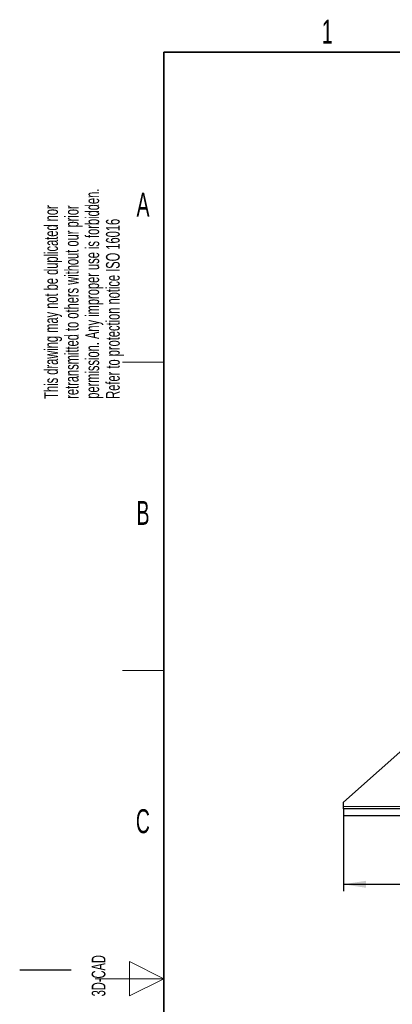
# Model space of a CAD drawing. Header units: millimetres. Extents: x 5 to 418, y -47 to 292.
# Tile 9 of 46: x 5 to 59, y 144 to 287. Entities that reach past the tile are written whole.
import ezdxf

# ---------------------------------------------------------------- set-up
doc = ezdxf.new("R2010")
doc.units = ezdxf.units.MM
doc.layers.add('SLD-0', color=7, linetype='Continuous')
doc.styles.add('SLDTEXTSTYLE0', font='TXT', dxfattribs={"width": 0.605})
doc.dimstyles.new('SLDDIMSTYLE0', dxfattribs={"dimtxt": 3.5, "dimasz": 3.302, "dimexe": 0, "dimexo": 0.0625, "dimgap": 0.875, "dimtad": 1, "dimlfac": 3, "dimrnd": 1e-09, "dimzin": 12, "dimdsep": 46, "dimtxsty": 'SLDTEXTSTYLE0', "dimsah": 1, "dimcen": 0.09, "dimadec": 0, "dimazin": 3, "dimtfac": 1, "dimtofl": 0, "dimtmove": 0, "dimatfit": 3, "dimfxl": 1, "dimfrac": 2, "dimtolj": 1, "dimtzin": 12, "dimarcsym": 0})

# ---------------------------------------------------------------- blocks, each defined once
blk = doc.blocks.new('_D')
at = {"layer": 'SLD-0'}
for p, q in [((52.19, 171.04), (52.19, 160.04)), ((149.19, 171.04), (149.19, 160.04)), ((52.19, 161.04), (149.19, 161.04))]:
    blk.add_line(p, q, dxfattribs=at)
for points in [[(52.19, 161.04), (55.49, 160.53), (55.49, 161.55)], [(149.19, 161.04), (145.89, 161.55), (145.89, 160.53)]]:
    blk.add_solid(points, dxfattribs=at)
at = {"layer": 'SLD-0', "insert": (96.68, 165.55), "char_height": 3.5, "attachment_point": 1, "style": 'SLDTEXTSTYLE0'}
blk.add_mtext('291', dxfattribs=at)

msp = doc.modelspace()

# ---------------------------------------------------------------- linework, layer by layer
at = {"color": 7, "linetype": 'Continuous', "lineweight": 25}
for p, q in [((65.6871, 185.038), (52.1871, 173.038)), ((52.1871, 172.3714), (52.1871, 173.038)), ((52.1871, 172.038), (52.1871, 172.3714)), ((149.1871, 172.038), (52.1871, 172.038)), ((52.1871, 172.038), (52.1871, 171.038)), ((149.1871, 171.038), (52.1871, 171.038))]:
    msp.add_line(p, q, dxfattribs=at)
at = {"color": 7, "linetype": 'Continuous', "lineweight": 18}
msp.add_line((149.1871, 172.3714), (52.1871, 172.3714), dxfattribs=at)
at = {"layer": 'SLD-0', "lineweight": 35}
for p, q in [((408, 282.5), (26, 282.5)), ((26, 282.5), (26, 12))]:
    msp.add_line(p, q, dxfattribs=at)
at = {"layer": 'SLD-0', "lineweight": 18}
for p, q in [((20, 237.25), (26, 237.25)), ((20, 192.25), (26, 192.25))]:
    msp.add_line(p, q, dxfattribs=at)
at = {"layer": 'SLD-0', "color": 7, "linetype": 'Continuous', "lineweight": 18}
for p, q in [((26, 147.25), (21, 149.75)), ((21, 149.75), (21, 144.75)), ((16, 147.25), (26, 147.25)), ((21, 144.75), (26, 147.25))]:
    msp.add_line(p, q, dxfattribs=at)
at = {"layer": 'SLD-0'}
msp.add_line((12.5, 148.5), (5, 148.5), dxfattribs=at)

# ---------------------------------------------------------------- texts
at = {"layer": 'SLD-0', "char_height": 2, "attachment_point": 1, "rotation": 90, "style": 'SLDTEXTSTYLE0'}
for s, insert in [('permission. Any improper use is forbidden.', (14.5783, 231.9088)), ('retransmitted to others without our prior', (11.5783, 231.9088)), ('This drawing may not be duplicated nor', (8.5783, 231.9088)), ('Refer to protection notice ISO 16016', (17.5783, 231.9088)), ('3D-CAD', (15.4939, 144.6806))]:
    msp.add_mtext(s, dxfattribs=dict(at, insert=insert))
at = {"layer": 'SLD-0', "char_height": 3.5, "attachment_point": 2, "style": 'SLDTEXTSTYLE0'}
for s, insert in [('1', (49.8527, 287.243)), ('A', (22.9816, 262.0011)), ('B', (22.9816, 217.0011)), ('C', (22.9597, 172.0011))]:
    msp.add_mtext(s, dxfattribs=dict(at, insert=insert))

# ---------------------------------------------------------------- dimensions: what is measured, and where the dimension line sits
at = {"layer": 'SLD-0'}
dim = msp.add_linear_dim(base=(149.1871, 161.038), p1=(52.1871, 171.038), p2=(149.1871, 171.038), dimstyle='SLDDIMSTYLE0', dxfattribs=at)
dim.commit()
dim.dimension.update_dxf_attribs({"geometry": '_D', "text_midpoint": (100.6871, 161.038), "dimtype": 160})

doc.saveas('drawing.dxf')
